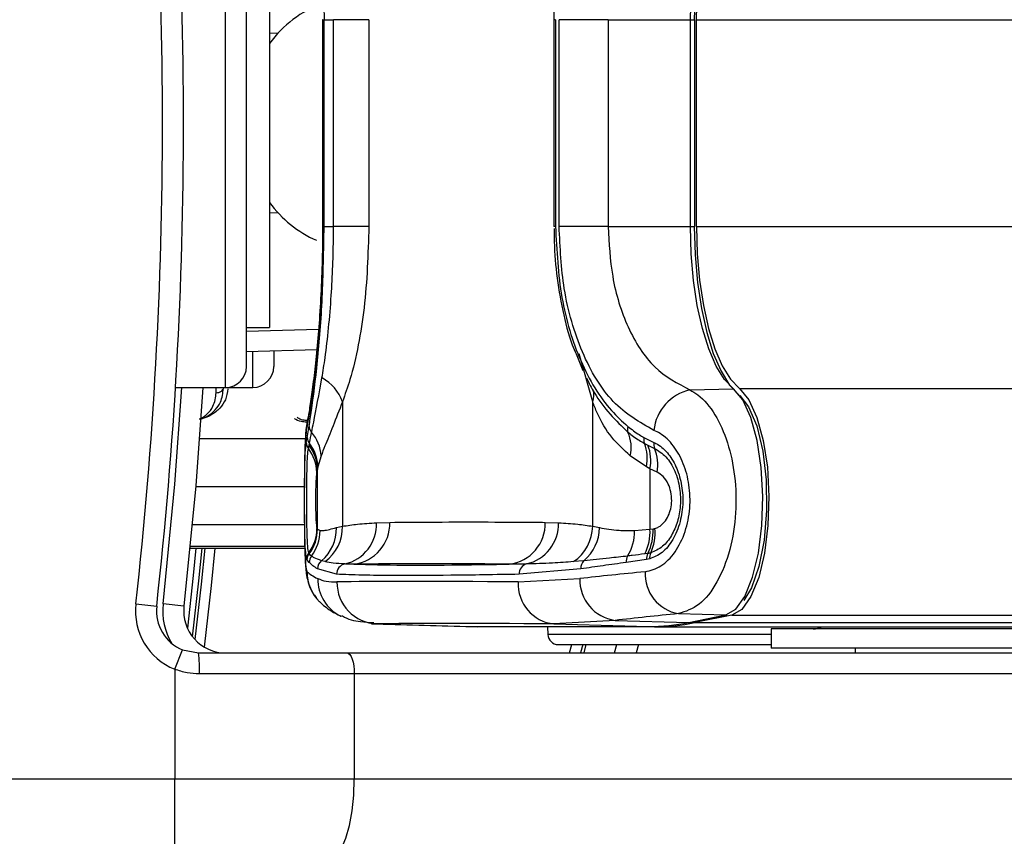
# Model space of a CAD drawing. Header units: millimetres. Extents: x 20 to 26059, y 28 to 17777.
# Tile 61 of 90: x 9233 to 9327, y 13196 to 13274. Entities that reach past the tile are written whole.
import ezdxf

# ---------------------------------------------------------------- set-up
doc = ezdxf.new("R2010")
doc.units = ezdxf.units.MM
doc.header["$LTSCALE"] = 2
doc.layers.add('COMPONENT_GEOMETRY', color=7, linetype='Continuous')
doc.styles.add('SLDTEXTSTYLE0', font='TXT', dxfattribs={"width": 0.75})
doc.dimstyles.new('SLDDIMSTYLE1', dxfattribs={"dimtxt": 150, "dimasz": 6.604, "dimexe": 0, "dimexo": 0.0625, "dimgap": 37.5, "dimtad": 0, "dimtih": 1, "dimtoh": 1, "dimdec": 1, "dimrnd": 1e-09, "dimzin": 12, "dimdsep": 46, "dimtxsty": 'SLDTEXTSTYLE0', "dimsah": 1, "dimcen": 0.09, "dimadec": 0, "dimazin": 3, "dimtfac": 1, "dimtdec": 1, "dimtofl": 0, "dimtmove": 0, "dimatfit": 3, "dimfxl": 1, "dimfrac": 2, "dimtolj": 1, "dimtzin": 12, "dimarcsym": 0})

# ---------------------------------------------------------------- blocks, each defined once
blk = doc.blocks.new('_D_5')
at = {"layer": 'COMPONENT_GEOMETRY', "color": 7}
for p, q in [((15999.75, 13261.892), (15999.75, 9034.099)), ((9102.267, 12954.879), (9102.267, 9034.099)), ((12195.488, 9256.49), (12149.785, 9256.49)), ((12149.785, 9256.49), (12149.785, 9018.365)), ((12906.53, 9256.49), (12952.233, 9256.49)), ((12952.233, 9256.49), (12952.233, 9018.365)), ((9102.267, 9040.449), (12032.225, 9040.449)), ((15999.75, 9040.449), (13069.792, 9040.449)), ((12149.785, 9018.365), (12195.488, 9018.365)), ((12952.233, 9018.365), (12906.53, 9018.365))]:
    blk.add_line(p, q, dxfattribs=at)
for points in [[(9102.267, 9040.449), (9108.871, 9039.433), (9108.871, 9041.465)], [(15999.75, 9040.449), (15993.146, 9041.465), (15993.146, 9039.433)]]:
    blk.add_solid(points, dxfattribs=at)
at = {"layer": 'COMPONENT_GEOMETRY', "color": 7, "char_height": 150, "attachment_point": 1, "style": 'SLDTEXTSTYLE0'}
for s, insert in [('11\'3.78"', (12195.488, 9211.725)), ('3448.7mm', (12058.717, 8987.298))]:
    blk.add_mtext(s, dxfattribs=dict(at, insert=insert))

msp = doc.modelspace()

# ---------------------------------------------------------------- linework, layer by layer
at = {"color": 8, "linetype": 'Continuous', "lineweight": 25}
for p, q in [((9252.86, 13239.232), (9252.86, 13289.632)), ((9262.151, 13274.28), (9262.107, 13274.28)), ((9297.143, 13274.28), (9297.551, 13274.28)), ((9297.726, 13274.28), (9367.423, 13274.28)), ((9257.06, 13272.99), (9257.895, 13273.012)), ((9257.895, 13255.852), (9257.06, 13255.874)), ((9262.151, 13254.585), (9262.107, 13254.585)), ((9297.143, 13254.585), (9297.551, 13254.585)), ((9297.726, 13254.585), (9367.423, 13254.585)), ((9254.86, 13244.609), (9261.718, 13244.788)), ((9255.46, 13239.232), (9255.46, 13242.647)), ((9287.837, 13237.871), (9286.542, 13242.449)), ((9251.971, 13238.723), (9251.971, 13239.232)), ((9301.817, 13239.132), (10823.706, 13239.132)), ((9250.372, 13234.356), (9260.466, 13234.356)), ((9250.015, 13229.781), (9260.367, 13229.781)), ((9249.697, 13226.171), (9260.374, 13226.171)), ((9249.483, 13223.917), (9260.408, 13223.917)), ((9260.403, 13224.061), (9249.497, 13224.061)), ((9301.097, 13217.535), (10824.458, 13217.535)), ((9267.297, 13216.699), (9266.974, 13216.722)), ((9304.843, 13215.68), (9283.556, 13215.68)), ((9285.636, 13213.932), (9285.85, 13214.732)), ((9286.884, 13214.732), (9286.672, 13213.932)), ((9287.011, 13213.932), (9287.223, 13214.732))]:
    msp.add_line(p, q, dxfattribs=at)
at = {"color": 7, "linetype": 'Continuous', "lineweight": 25}
for p, q in [((9254.86, 13241.232), (9254.86, 13287.632)), ((9257.06, 13283.932), (9257.06, 13244.932)), ((9262.106, 13274.28), (9262.106, 13254.585)), ((9262.151, 13274.28), (9262.151, 13254.585)), ((9262.249, 13254.585), (9262.249, 13274.28)), ((9262.249, 13274.28), (9263.142, 13274.28)), ((9266.517, 13274.28), (9263.142, 13274.28)), ((9263.142, 13254.585), (9263.142, 13274.28)), ((9266.517, 13274.28), (9266.517, 13254.585)), ((9284.146, 13274.28), (9284.146, 13254.585)), ((9284.294, 13274.28), (9284.146, 13274.28)), ((9284.294, 13274.28), (9284.294, 13254.585)), ((9284.636, 13254.585), (9284.636, 13274.28)), ((9289.318, 13274.28), (9284.636, 13274.28)), ((9289.318, 13274.28), (9297.143, 13274.28)), ((9289.318, 13274.28), (9289.318, 13254.585)), ((9297.143, 13254.585), (9297.143, 13274.28)), ((9297.551, 13254.585), (9297.551, 13274.28)), ((9297.726, 13254.585), (9297.726, 13274.28)), ((9262.094, 13254.585), (9262.093, 13253.733)), ((9262.249, 13254.585), (9263.142, 13254.585)), ((9266.517, 13254.585), (9263.142, 13254.585)), ((9284.294, 13254.585), (9284.146, 13254.585)), ((9289.318, 13254.585), (9284.636, 13254.585)), ((9289.318, 13254.585), (9297.143, 13254.585)), ((9254.86, 13244.932), (9257.06, 13244.932)), ((9261.551, 13242.807), (9254.86, 13242.631)), ((9257.46, 13242.7), (9257.46, 13241.234)), ((9286.246, 13242.43), (9286.899, 13240.847)), ((9248.101, 13239.232), (9252.86, 13239.232)), ((9252.86, 13239.232), (9255.46, 13239.232)), ((9297.102, 13239.005), (9301.238, 13239.116)), ((9263.994, 13237.871), (9263.994, 13226.001)), ((9287.837, 13226.001), (9287.837, 13237.871)), ((9260.556, 13233.99), (9260.644, 13234.464)), ((9292.72, 13234.464), (9293.663, 13233.99)), ((9260.755, 13233.422), (9260.814, 13233.725)), ((9260.814, 13233.725), (9260.848, 13233.905)), ((9292.76, 13233.905), (9293.091, 13233.725)), ((9293.091, 13233.725), (9293.722, 13233.422)), ((9261.973, 13232.725), (9261.661, 13231.669)), ((9292.961, 13231.669), (9291.421, 13232.724)), ((9261.621, 13231.477), (9261.551, 13231.148)), ((9261.661, 13231.669), (9261.621, 13231.477)), ((9261.621, 13225.718), (9261.621, 13231.477)), ((9293.293, 13231.477), (9292.961, 13231.669)), ((9293.293, 13231.477), (9293.293, 13225.718)), ((9293.974, 13231.148), (9293.293, 13231.477)), ((9261.573, 13225.789), (9261.59, 13225.757)), ((9261.59, 13225.757), (9261.621, 13225.718)), ((9261.621, 13225.718), (9261.868, 13225.585)), ((9263.417, 13225.871), (9263.994, 13226.001)), ((9267.239, 13226.334), (9268.51, 13226.377)), ((9283.321, 13226.377), (9284.592, 13226.334)), ((9287.837, 13226.001), (9288.489, 13225.871)), ((9291.829, 13225.585), (9293.293, 13225.718)), ((9293.293, 13225.718), (9293.586, 13225.757)), ((9249.483, 13223.916), (9260.408, 13223.916)), ((9260.62, 13222.824), (9260.592, 13222.883)), ((9260.843, 13222.556), (9260.62, 13222.824)), ((9260.814, 13223.411), (9260.788, 13223.464)), ((9260.844, 13223.37), (9260.814, 13223.411)), ((9262.34, 13222.637), (9262.012, 13222.725)), ((9286.996, 13222.725), (9286.022, 13222.637)), ((9292.96, 13222.824), (9291.027, 13222.556)), ((9293.084, 13223.411), (9292.788, 13223.37)), ((9293.265, 13222.885), (9292.96, 13222.824)), ((9263.442, 13221.428), (9261.621, 13221.939)), ((9286.708, 13221.939), (9280.83, 13221.428)), ((9280.752, 13220.698), (9286.614, 13221.023)), ((9244.315, 13218.596), (9246.303, 13218.375)), ((9248.903, 13218.375), (9246.915, 13218.596)), ((9263.933, 13217.391), (9263.837, 13217.437)), ((9296.017, 13217.676), (9300.519, 13217.551)), ((9297.001, 13216.838), (9300.519, 13217.551)), ((9297.12, 13216.848), (9300.639, 13217.561)), ((9301.097, 13217.535), (9297.579, 13216.822)), ((9266.767, 13216.707), (9275.766, 13216.456)), ((9267.297, 13216.699), (9276.297, 13216.448)), ((9276.297, 13216.448), (9293.149, 13216.448)), ((9276.297, 13216.448), (9276.312, 13216.448)), ((9276.312, 13216.448), (9293.164, 13216.448)), ((9293.727, 13216.432), (9276.875, 13216.432)), ((9283.517, 13216.432), (9283.556, 13215.68)), ((9289.962, 13217.034), (9284.149, 13216.699)), ((9284.149, 13216.699), (9293.149, 13216.448)), ((9289.962, 13217.034), (9297.001, 13216.838)), ((9293.149, 13216.448), (9293.164, 13216.448)), ((9293.727, 13216.432), (9687.609, 13216.432)), ((9297.579, 13216.822), (10550.016, 13216.822)), ((9304.843, 13216.232), (9304.843, 13214.382)), ((9340.574, 13216.232), (9304.843, 13216.232)), ((9284.555, 13214.732), (9304.843, 13214.732)), ((9287.011, 13213.932), (9287.223, 13214.732)), ((9289.912, 13213.932), (9290.121, 13214.732)), ((9292.187, 13214.732), (9291.98, 13213.932)), ((9340.574, 13214.382), (9304.843, 13214.382)), ((9312.843, 13214.382), (9312.843, 13213.932)), ((9312.843, 13214.382), (9312.843, 13213.932)), ((9248.027, 13212.371), (9248.777, 13214.224)), ((9248.777, 13214.224), (9250.278, 13213.932)), ((9250.278, 13213.932), (9264.444, 13213.932)), ((9264.444, 13213.932), (9349.26, 13213.932)), ((9248.027, 13212.371), (9248.027, 13201.932)), ((9265.128, 13211.932), (9250.372, 13211.932)), ((9265.128, 13211.932), (9265.128, 13201.932)), ((9349.944, 13211.932), (9265.128, 13211.932)), ((9228.211, 13201.932), (9248.027, 13201.932)), ((9248.027, 13193.932), (9248.027, 13201.932)), ((9248.027, 13201.932), (9265.128, 13201.932)), ((9265.128, 13201.932), (9349.944, 13201.932))]:
    msp.add_line(p, q, dxfattribs=at)
at = {"color": 7, "linetype": 'Continuous', "lineweight": 25, "flags": 128}
for points in [[(9301.762, 13290.327), (9300.88, 13289.412), (9300.061, 13288.092), (9299.327, 13286.404), (9298.698, 13284.392), (9298.19, 13282.11), (9297.818, 13279.619), (9297.59, 13276.985), (9297.514, 13274.28)], [(9297.143, 13274.28), (9297.217, 13276.888), (9297.436, 13279.426), (9297.795, 13281.827), (9298.284, 13284.027), (9298.891, 13285.966), (9299.598, 13287.593), (9300.387, 13288.865), (9301.238, 13289.748)], [(9297.726, 13274.28), (9297.8, 13276.885), (9298.019, 13279.421), (9298.378, 13281.819), (9298.867, 13284.017), (9299.472, 13285.954), (9300.179, 13287.58), (9300.967, 13288.851), (9301.817, 13289.732)], [(9301.238, 13239.116), (9300.387, 13239.999), (9299.598, 13241.271), (9298.891, 13242.898), (9298.284, 13244.838), (9297.795, 13247.037), (9297.436, 13249.438), (9297.217, 13251.977), (9297.143, 13254.585)], [(9297.514, 13254.585), (9297.59, 13251.879), (9297.818, 13249.245), (9298.19, 13246.754), (9298.698, 13244.473), (9299.327, 13242.461), (9300.061, 13240.772), (9300.88, 13239.453), (9301.762, 13238.537)], [(9297.726, 13254.585), (9297.8, 13251.979), (9298.019, 13249.443), (9298.378, 13247.045), (9298.867, 13244.847), (9299.472, 13242.91), (9300.179, 13241.284), (9300.967, 13240.013), (9301.817, 13239.132)], [(9250.696, 13239.232), (9250.021, 13229.858), (9248.903, 13218.375)], [(9300.519, 13217.551), (9301.466, 13218.1), (9302.334, 13219.324), (9303.068, 13221.144), (9303.618, 13223.442), (9303.951, 13226.069), (9304.044, 13228.854), (9303.891, 13231.616), (9303.502, 13234.177), (9302.902, 13236.37), (9302.131, 13238.053), (9301.238, 13239.116)], [(9301.817, 13239.132), (9302.711, 13238.067), (9303.484, 13236.381), (9304.084, 13234.185), (9304.474, 13231.621), (9304.627, 13228.854), (9304.534, 13226.065), (9304.201, 13223.435), (9303.65, 13221.133), (9302.915, 13219.311), (9302.046, 13218.085), (9301.097, 13217.535)], [(9301.865, 13238.452), (9302.685, 13237.397), (9303.463, 13235.56), (9304.035, 13233.171), (9304.356, 13230.415), (9304.4, 13227.51), (9304.165, 13224.683), (9303.668, 13222.157), (9302.949, 13220.128), (9302.223, 13218.937)], [(9250.876, 13223.916), (9250.531, 13220.473), (9249.949, 13215.209)], [(9300.519, 13217.551), (9300.631, 13217.56), (9300.639, 13217.561)], [(9275.766, 13216.456), (9275.815, 13216.454), (9276.297, 13216.448)], [(9276.055, 13216.45), (9276.393, 13216.438), (9276.875, 13216.432)], [(9297.001, 13216.838), (9297.113, 13216.847), (9297.12, 13216.848)], [(9264.444, 13213.932), (9264.577, 13213.894), (9264.705, 13213.78), (9264.824, 13213.595), (9264.927, 13213.346), (9265.012, 13213.043), (9265.076, 13212.697), (9265.115, 13212.322), (9265.128, 13211.932)], [(9262.392, 13193.932), (9262.925, 13194.086), (9263.439, 13194.541), (9263.912, 13195.28), (9264.326, 13196.275), (9264.667, 13197.488), (9264.919, 13198.871), (9265.075, 13200.371), (9265.128, 13201.932)]]:
    msp.add_lwpolyline(points, dxfattribs=at)
at = {"color": 8, "linetype": 'Continuous', "lineweight": 25, "flags": 128}
for points in [[(9246.915, 13218.596), (9248.028, 13230.024), (9248.693, 13239.232)], [(9260.639, 13235.98), (9260.614, 13235.852), (9260.555, 13235.143)], [(9250.039, 13223.916), (9249.781, 13221.315), (9249.235, 13216.282)], [(9249.729, 13215.466), (9250.315, 13220.793), (9250.627, 13223.916)], [(9250.868, 13214.474), (9251.525, 13220.369), (9251.88, 13223.916)]]:
    msp.add_lwpolyline(points, dxfattribs=at)
at = {"color": 7, "linetype": 'Continuous', "lineweight": 25}
for centre, radius, start, end in [((8832.86, 13264.432), 414, 353.64351, 6.35649), ((8832.86, 13264.432), 416, 353.64351, 6.35649), ((9265.824, 13265.703), 10.799, 110.24559, 144.24759), ((9265.861, 13263.201), 10.852, 215.8087, 246.45018), ((9252.86, 13241.232), 2, 270, 0), ((9255.46, 13241.232), 2, 270, 0), ((9260.08, 13236.477), 4.156, 19.60535, 61.68799), ((9298.07, 13234.685), 4.427, 102.62783, 174.05747), ((9261.702, 13235.564), 0.88, 182.71654, 223.10513), ((9258.179, 13232.481), 3.802, 3.67687, 40.75598), ((9291.984, 13235.266), 0.844, 162.33806, 201.08196), ((9287.945, 13233.505), 3.563, 347.33467, 24.14342), ((9261.512, 13234.006), 0.956, 180.95574, 217.68101), ((9261.575, 13234.487), 0.931, 181.45924, 218.72588), ((9293.659, 13234.249), 0.963, 167.16351, 200.97791), ((9294.666, 13233.808), 1.019, 169.66592, 202.22909), ((9257.708, 13231.079), 3.844, 1.0211, 37.55288), ((9257.835, 13231.387), 3.786, 1.35497, 38.12973), ((9257.875, 13231.558), 3.788, 1.6769, 38.28278), ((9289.149, 13232.452), 3.892, 348.38158, 21.91019), ((9289.423, 13232.262), 3.949, 348.53284, 21.75053), ((9289.947, 13231.852), 4.089, 350.08551, 22.58151), ((9257.613, 13225.831), 3.96, 323.2992, 359.40219), ((9257.588, 13225.779), 4.001, 323.71628, 359.69408), ((9257.618, 13225.74), 4.002, 323.69598, 359.68019), ((9257.84, 13225.593), 4.028, 322.87757, 359.8906), ((9259.437, 13225.762), 3.982, 310.29491, 1.56228), ((9260.048, 13225.853), 3.949, 305.47828, 2.14693), ((9263.334, 13226.212), 3.908, 283.336, 1.79548), ((9264.608, 13226.266), 3.904, 277.05991, 1.62478), ((9279.408, 13226.277), 3.915, 277.06818, 1.46145), ((9280.615, 13226.28), 3.977, 283.30357, 0.78386), ((9283.672, 13226.077), 4.166, 304.33935, 358.96004), ((9284.266, 13225.948), 4.223, 310.26035, 358.95297), ((9287.344, 13225.512), 4.486, 328.41073, 0.93672), ((9288.779, 13225.46), 4.522, 332.47517, 3.26788), ((9289.064, 13225.498), 4.53, 332.56478, 3.28415), ((9289.424, 13225.336), 4.359, 334.59031, 5.98932), ((9261.58, 13222.873), 0.988, 143.23482, 179.41993), ((9261.619, 13222.819), 1, 143.68406, 179.69217), ((9261.845, 13222.549), 1.002, 142.29218, 179.59421), ((9262.631, 13221.928), 1.01, 127.82353, 179.37243), ((9287.734, 13222.009), 1.029, 135.87423, 183.88558), ((9292.139, 13222.622), 1.114, 151.00192, 183.39732), ((9294.09, 13222.892), 1.132, 152.74853, 183.462), ((9294.347, 13223.003), 1.088, 154.84587, 186.25963), ((9264.439, 13221.433), 0.997, 101.80461, 180.27681), ((9281.798, 13221.478), 0.969, 106.04361, 182.93099), ((9264.612, 13221.649), 3.979, 179.76867, 225.55817), ((9290.513, 13220.896), 3.901, 178.13636, 261.88777), ((9296.686, 13221.485), 3.868, 177.34113, 260.04689), ((9267.441, 13220.665), 3.968, 179.51924, 267.92775), ((9284.525, 13220.461), 3.781, 176.40853, 264.29241), ((9250.278, 13217.932), 6, 173.64351, 247.95834), ((9250.278, 13217.932), 4, 173.64351, 247.95834), ((9252.878, 13217.932), 4, 173.64351, 270), ((9293.135, 13235.814), 19.365, 270.04064, 281.51413), ((9293.713, 13235.799), 19.367, 270.04064, 281.51413), ((9308.843, 13218.232), 2, 270, 295.84193), ((9284.555, 13215.732), 1, 183, 270), ((9239.643, 13212.431), 10.741, 357.33767, 8.03389)]:
    msp.add_arc(centre, radius, start, end, dxfattribs=at)
at = {"color": 8, "linetype": 'Continuous', "lineweight": 25}
for centre, radius, start, end in [((9285.612, 13238.569), 2.331, 342.58052, 8.97565), ((9265.6, 13220.98), 3.957, 179.38548, 243.55106), ((9252.878, 13217.932), 6, 173.64351, 210.94155)]:
    msp.add_arc(centre, radius, start, end, dxfattribs=at)
at = {"color": 7, "linetype": 'Continuous', "lineweight": 25}
for centre, major_axis, ratio, start_param, end_param in [((9422.142, 13214.518), (161.799, -7.72), 0.055046, 3.20426, 3.271131), ((9422.142, 13214.518), (161.8, -0.08), 0.072843, 2.496887, 2.563757), ((9422.142, 13216.616), (161.8, -3.879), 0.008809, 2.634082, 2.944743), ((9422.14, 13210.529), (157.8, -0.08), 0.07469, 2.496889, 2.563759), ((9422.043, 13212.617), (157.8, -3.879), 0.009032, 2.634093, 2.944754)]:
    msp.add_ellipse(centre, major_axis=major_axis, ratio=ratio, start_param=start_param, end_param=end_param, dxfattribs=at)
for points, knots in [([(9260.823, 13293.342), (9260.898, 13292.86), (9261.144, 13291.278), (9261.634, 13287.345), (9262.141, 13281.189), (9262.213, 13276.581), (9262.249, 13274.28)], [0, 0, 0, 0, 0.129083, 0.424338, 0.712561, 1, 1, 1, 1]), ([(9286.352, 13286.681), (9286.176, 13286.267), (9285.575, 13284.855), (9284.891, 13282.093), (9284.318, 13278.531), (9284.147, 13275.87), (9284.149, 13274.448), (9284.15, 13274.25)], [0, 0, 0, 0, 0.117044, 0.399431, 0.67868, 0.955415, 1, 1, 1, 1]), ([(9262.151, 13254.585), (9262.116, 13252.36), (9262.047, 13247.899), (9261.563, 13242.008), (9260.976, 13237.363), (9260.697, 13235.889), (9260.555, 13235.143)], [0, 0, 0, 0, 0.246039, 0.493344, 0.74369, 1, 1, 1, 1]), ([(9262.093, 13253.733), (9262.094, 13253.381), (9262.095, 13251.888), (9262.007, 13249.288), (9261.835, 13246.084), (9261.598, 13243.146), (9261.328, 13240.586), (9261.051, 13238.448), (9260.821, 13236.951), (9260.675, 13236.149), (9260.642, 13235.998), (9260.638, 13235.979)], [0, 0, 0, 0, 0.0415897, 0.1765045, 0.312002, 0.4475673, 0.5844381, 0.7219281, 0.8604532, 0.9826968, 1, 1, 1, 1]), ([(9260.823, 13235.523), (9260.898, 13236.004), (9261.144, 13237.586), (9261.634, 13241.519), (9262.141, 13247.675), (9262.213, 13252.284), (9262.249, 13254.585)], [0, 0, 0, 0, 0.129083, 0.424338, 0.712561, 1, 1, 1, 1]), ([(9262.05, 13240.135), (9262.151, 13240.768), (9262.519, 13243.075), (9262.967, 13247.632), (9263.136, 13252.061), (9263.142, 13254.284), (9263.142, 13254.585)], [0, 0, 0, 0, 0.159037, 0.579884, 0.943274, 1, 1, 1, 1]), ([(9266.517, 13254.585), (9266.432, 13251.947), (9266.306, 13248.004), (9265.53, 13243.204), (9264.827, 13240.169), (9264.243, 13238.557), (9263.994, 13237.871)], [0, 0, 0, 0, 0.419372, 0.626845, 0.841167, 1, 1, 1, 1]), ([(9284.157, 13254.387), (9284.156, 13254.113), (9284.154, 13252.673), (9284.359, 13250.012), (9284.942, 13246.551), (9285.587, 13243.973), (9286.126, 13242.711), (9286.246, 13242.43)], [0, 0, 0, 0, 0.064396, 0.339046, 0.627603, 0.917108, 1, 1, 1, 1]), ([(9284.294, 13254.585), (9284.413, 13252.284), (9284.651, 13247.675), (9286.556, 13241.518), (9288.906, 13237.586), (9290.649, 13236.003), (9291.179, 13235.522)], [0, 0, 0, 0, 0.287424, 0.575721, 0.870977, 1, 1, 1, 1]), ([(9293.666, 13235.143), (9292.315, 13235.915), (9289.621, 13237.454), (9286.714, 13242.342), (9284.94, 13248.28), (9284.733, 13252.572), (9284.636, 13254.585)], [0, 0, 0, 0, 0.263204, 0.524727, 0.777185, 1, 1, 1, 1]), ([(9289.318, 13254.585), (9289.4, 13252.971), (9289.575, 13249.532), (9291.088, 13244.77), (9293.592, 13240.846), (9295.929, 13239.62), (9297.102, 13239.005)], [0, 0, 0, 0, 0.223488, 0.476086, 0.737075, 1, 1, 1, 1]), ([(9261.059, 13234.963), (9261.124, 13235.275), (9261.393, 13236.582), (9261.766, 13238.6), (9262.05, 13240.135)], [0, 0, 0, 0, 0.238761, 1, 1, 1, 1]), ([(9287.247, 13240.135), (9287.485, 13239.661), (9288.554, 13237.531), (9290.041, 13236.086), (9291.196, 13234.963)], [0, 0, 0, 0, 0.222458, 1, 1, 1, 1]), ([(9250.369, 13236.208), (9250.403, 13236.213), (9250.698, 13236.258), (9251.266, 13236.548), (9251.932, 13237.087), (9252.517, 13237.969), (9252.606, 13238.696), (9252.661, 13239.137)], [0, 0, 0, 0, 0.019593, 0.174111, 0.402339, 0.637038, 1, 1, 1, 1]), ([(9251.971, 13238.723), (9252.062, 13238.73), (9252.246, 13238.745), (9252.478, 13238.86), (9252.615, 13239.001), (9252.649, 13239.1), (9252.661, 13239.137)], [0, 0, 0, 0, 0.279636, 0.559272, 0.838908, 1, 1, 1, 1]), ([(9297.102, 13239.005), (9297.357, 13238.857), (9298.214, 13238.358), (9299.529, 13236.793), (9300.753, 13234.071), (9301.453, 13230.794), (9301.551, 13227.212), (9300.977, 13223.629), (9299.743, 13220.546), (9298.008, 13218.311), (9296.68, 13217.887), (9296.017, 13217.676)], [0, 0, 0, 0, 0.049826, 0.167561, 0.280578, 0.391781, 0.505299, 0.624319, 0.748663, 0.874604, 1, 1, 1, 1]), ([(9263.994, 13237.871), (9263.69, 13237.069), (9263.073, 13235.441), (9262.385, 13233.838), (9262.085, 13233.027), (9261.973, 13232.725)], [0, 0, 0, 0, 0.379006, 0.768783, 1, 1, 1, 1]), ([(9291.421, 13232.724), (9290.805, 13233.279), (9289.558, 13234.404), (9288.471, 13236.24), (9287.974, 13237.518), (9287.837, 13237.871)], [0, 0, 0, 0, 0.413547, 0.837804, 1, 1, 1, 1]), ([(9259.384, 13236.28), (9259.599, 13236.172), (9259.969, 13235.988), (9260.41, 13235.965), (9260.594, 13235.955)], [0, 0, 0, 0, 0.582959, 1, 1, 1, 1]), ([(9260.643, 13235.971), (9260.629, 13235.91), (9260.547, 13235.562), (9260.49, 13234.892), (9260.413, 13233.691), (9260.381, 13231.9), (9260.366, 13230.171), (9260.366, 13229.032), (9260.366, 13228.618)], [0, 0, 0, 0, 0.028997, 0.165908, 0.42672, 0.643868, 0.870704, 1, 1, 1, 1]), ([(9260.555, 13235.143), (9260.518, 13234.868), (9260.443, 13234.319), (9260.391, 13232.584), (9260.368, 13230.431), (9260.364, 13228.112), (9260.372, 13225.916), (9260.4, 13224.005), (9260.46, 13222.539), (9260.543, 13221.822), (9260.612, 13221.702), (9260.633, 13221.665)], [0, 0, 0, 0, 0.126223, 0.251631, 0.371826, 0.485006, 0.594424, 0.705157, 0.821324, 0.944386, 1, 1, 1, 1]), ([(9260.644, 13234.464), (9260.684, 13234.692), (9260.74, 13235.012), (9260.804, 13235.409), (9260.823, 13235.523)], [0, 0, 0, 0, 0.7140898, 1, 1, 1, 1]), ([(9260.848, 13233.905), (9260.892, 13234.129), (9260.955, 13234.451), (9261.035, 13234.844), (9261.059, 13234.963)], [0, 0, 0, 0, 0.696657, 1, 1, 1, 1]), ([(9291.179, 13235.522), (9291.538, 13235.246), (9292.04, 13234.86), (9292.569, 13234.552), (9292.72, 13234.464)], [0, 0, 0, 0, 0.714143, 1, 1, 1, 1]), ([(9291.196, 13234.963), (9291.55, 13234.695), (9292.057, 13234.312), (9292.596, 13233.999), (9292.76, 13233.905)], [0, 0, 0, 0, 0.6966683, 1, 1, 1, 1]), ([(9292.822, 13221.665), (9293.337, 13221.795), (9294.364, 13222.056), (9295.724, 13223.452), (9296.704, 13225.4), (9297.164, 13227.681), (9297.085, 13229.966), (9296.526, 13232.047), (9295.557, 13233.764), (9294.53, 13234.74), (9293.865, 13235.05), (9293.666, 13235.143)], [0, 0, 0, 0, 0.128283, 0.255896, 0.379754, 0.496488, 0.607307, 0.716724, 0.829647, 0.949094, 1, 1, 1, 1]), ([(9260.592, 13222.883), (9260.557, 13223.05), (9260.489, 13223.385), (9260.428, 13224.646), (9260.395, 13226.333), (9260.385, 13228.246), (9260.391, 13230.1), (9260.413, 13231.751), (9260.458, 13233.092), (9260.512, 13233.744), (9260.55, 13233.958), (9260.556, 13233.99)], [0, 0, 0, 0, 0.128772, 0.257506, 0.386957, 0.507462, 0.621373, 0.734927, 0.852016, 0.977201, 1, 1, 1, 1]), ([(9293.663, 13233.99), (9293.729, 13233.959), (9294.182, 13233.747), (9294.961, 13233.099), (9295.807, 13231.761), (9296.331, 13230.11), (9296.487, 13228.263), (9296.217, 13226.35), (9295.508, 13224.66), (9294.474, 13223.39), (9293.668, 13223.053), (9293.265, 13222.885)], [0, 0, 0, 0, 0.021466, 0.146972, 0.265052, 0.37829, 0.491889, 0.612335, 0.742127, 0.871039, 1, 1, 1, 1]), ([(9260.788, 13223.464), (9260.754, 13223.632), (9260.687, 13223.969), (9260.63, 13225.239), (9260.602, 13226.855), (9260.595, 13228.575), (9260.603, 13230.201), (9260.628, 13231.622), (9260.673, 13232.804), (9260.727, 13233.21), (9260.755, 13233.422)], [0, 0, 0, 0, 0.14005, 0.280395, 0.409802, 0.528506, 0.640305, 0.752924, 0.870839, 1, 1, 1, 1]), ([(9293.722, 13233.422), (9294.095, 13233.193), (9294.841, 13232.735), (9295.697, 13231.349), (9296.174, 13229.686), (9296.24, 13227.978), (9295.95, 13226.402), (9295.357, 13225.052), (9294.478, 13223.944), (9293.751, 13223.633), (9293.361, 13223.466)], [0, 0, 0, 0, 0.136771, 0.2738047, 0.4000895, 0.5164073, 0.628045, 0.7408361, 0.8609888, 1, 1, 1, 1]), ([(9261.551, 13231.148), (9261.542, 13231.1), (9261.516, 13230.958), (9261.482, 13230.555), (9261.454, 13229.922), (9261.438, 13229.195), (9261.433, 13228.364), (9261.442, 13227.505), (9261.468, 13226.695), (9261.51, 13226.057), (9261.552, 13225.878), (9261.573, 13225.789)], [0, 0, 0, 0, 0.061845, 0.1849, 0.290127, 0.388407, 0.48934, 0.604425, 0.718225, 0.859767, 1, 1, 1, 1]), ([(9293.759, 13225.791), (9293.879, 13225.833), (9294.196, 13225.945), (9294.65, 13226.336), (9295.045, 13226.952), (9295.291, 13227.663), (9295.39, 13228.462), (9295.309, 13229.3), (9295.029, 13230.115), (9294.572, 13230.791), (9294.173, 13231.029), (9293.974, 13231.148)], [0, 0, 0, 0, 0.077485, 0.206091, 0.317362, 0.415605, 0.514532, 0.624244, 0.732937, 0.867116, 1, 1, 1, 1]), ([(9260.366, 13228.618), (9260.366, 13228.341), (9260.364, 13227.381), (9260.374, 13225.754), (9260.398, 13223.946), (9260.465, 13222.388), (9260.523, 13221.483), (9260.773, 13220.476), (9261.055, 13219.748), (9261.388, 13219.361), (9261.514, 13219.215)], [0, 0, 0, 0, 0.068059, 0.235677, 0.407008, 0.586834, 0.791974, 0.871668, 0.951777, 1, 1, 1, 1]), ([(9261.868, 13225.585), (9261.982, 13225.585), (9262.325, 13225.584), (9262.979, 13225.756), (9263.417, 13225.871)], [0, 0, 0, 0, 0.331963, 1, 1, 1, 1]), ([(9263.994, 13226.001), (9264.472, 13226.076), (9265.552, 13226.244), (9266.635, 13226.302), (9267.239, 13226.334)], [0, 0, 0, 0, 0.441401, 1, 1, 1, 1]), ([(9268.51, 13226.377), (9269.76, 13226.387), (9272.674, 13226.411), (9277.252, 13226.417), (9280.939, 13226.399), (9282.962, 13226.38), (9283.321, 13226.377)], [0, 0, 0, 0, 0.2531884, 0.5902421, 0.9272961, 1, 1, 1, 1]), ([(9284.592, 13226.334), (9285.196, 13226.302), (9286.279, 13226.244), (9287.36, 13226.076), (9287.837, 13226.001)], [0, 0, 0, 0, 0.558599, 1, 1, 1, 1]), ([(9288.489, 13225.871), (9289.076, 13225.768), (9290.057, 13225.595), (9291.322, 13225.588), (9291.829, 13225.585)], [0, 0, 0, 0, 0.598892, 1, 1, 1, 1]), ([(9293.586, 13225.757), (9293.615, 13225.762), (9293.673, 13225.77), (9293.731, 13225.784), (9293.759, 13225.791)], [0, 0, 0, 0, 0.503349, 1, 1, 1, 1]), ([(9261.052, 13223.162), (9260.996, 13223.209), (9260.919, 13223.275), (9260.86, 13223.35), (9260.844, 13223.37)], [0, 0, 0, 0, 0.722931, 1, 1, 1, 1]), ([(9262.012, 13222.725), (9261.757, 13222.811), (9261.374, 13222.94), (9261.133, 13223.106), (9261.052, 13223.162)], [0, 0, 0, 0, 0.665988, 1, 1, 1, 1]), ([(9291.165, 13223.162), (9290.579, 13223.096), (9289.127, 13222.931), (9287.792, 13222.802), (9286.996, 13222.725)], [0, 0, 0, 0, 0.403381, 1, 1, 1, 1]), ([(9292.788, 13223.37), (9292.393, 13223.317), (9291.845, 13223.244), (9291.313, 13223.18), (9291.165, 13223.162)], [0, 0, 0, 0, 0.722931, 1, 1, 1, 1]), ([(9293.361, 13223.466), (9293.315, 13223.455), (9293.223, 13223.432), (9293.13, 13223.418), (9293.084, 13223.411)], [0, 0, 0, 0, 0.502419, 1, 1, 1, 1]), ([(9261.621, 13221.939), (9261.469, 13222.041), (9261.165, 13222.245), (9260.95, 13222.452), (9260.843, 13222.556)], [0, 0, 0, 0, 0.499862, 1, 1, 1, 1]), ([(9264.235, 13222.409), (9263.852, 13222.429), (9263.17, 13222.463), (9262.593, 13222.584), (9262.34, 13222.637)], [0, 0, 0, 0, 0.562494, 1, 1, 1, 1]), ([(9265.087, 13222.392), (9264.927, 13222.396), (9264.635, 13222.403), (9264.359, 13222.407), (9264.235, 13222.409)], [0, 0, 0, 0, 0.550084, 1, 1, 1, 1]), ([(9279.89, 13222.392), (9279.531, 13222.395), (9277.509, 13222.414), (9273.824, 13222.432), (9269.249, 13222.427), (9266.337, 13222.402), (9265.087, 13222.392)], [0, 0, 0, 0, 0.072703, 0.409757, 0.746813, 1, 1, 1, 1]), ([(9265.087, 13222.392), (9266.552, 13222.355), (9269.215, 13222.287), (9274.481, 13222.307), (9278.268, 13222.366), (9279.89, 13222.392)], [0, 0, 0, 0, 0.411197, 0.74781, 1, 1, 1, 1]), ([(9281.53, 13222.409), (9281.226, 13222.407), (9280.672, 13222.402), (9280.132, 13222.395), (9279.89, 13222.392)], [0, 0, 0, 0, 0.550084, 1, 1, 1, 1]), ([(9286.022, 13222.637), (9285.346, 13222.584), (9283.8, 13222.463), (9282.348, 13222.429), (9281.53, 13222.409)], [0, 0, 0, 0, 0.437506, 1, 1, 1, 1]), ([(9291.027, 13222.556), (9290.289, 13222.452), (9288.812, 13222.245), (9287.409, 13222.041), (9286.708, 13221.939)], [0, 0, 0, 0, 0.499862, 1, 1, 1, 1]), ([(9261.643, 13221.023), (9261.898, 13220.923), (9262.41, 13220.723), (9263.118, 13220.706), (9263.473, 13220.698)], [0, 0, 0, 0, 0.499433, 1, 1, 1, 1]), ([(9280.83, 13221.428), (9278.574, 13221.389), (9274.063, 13221.311), (9269.286, 13221.299), (9265.733, 13221.337), (9264.207, 13221.398), (9263.442, 13221.428)], [0, 0, 0, 0, 0.287942, 0.575885, 0.787474, 1, 1, 1, 1]), ([(9261.812, 13218.822), (9261.988, 13218.661), (9262.545, 13218.155), (9263.203, 13217.761), (9263.707, 13217.504), (9263.845, 13217.434)], [0, 0, 0, 0, 0.25234, 0.79638, 1, 1, 1, 1]), ([(9263.961, 13217.493), (9263.97, 13217.486), (9264.52, 13217.128), (9265.585, 13216.896), (9266.564, 13216.843), (9266.983, 13216.821)], [0, 0, 0, 0, 0.010141, 0.576848, 1, 1, 1, 1]), ([(9250.372, 13211.932), (9249.978, 13211.95), (9249.177, 13211.987), (9248.414, 13212.241), (9248.027, 13212.371)], [0, 0, 0, 0, 0.491259, 1, 1, 1, 1])]:
    msp.add_open_spline(points, degree=3, knots=knots, dxfattribs=at)
at = {"color": 8, "linetype": 'Continuous', "lineweight": 25}
for points, knots in [([(9253.081, 13239.107), (9253.033, 13238.749), (9252.943, 13238.083), (9252.351, 13237.234), (9251.602, 13236.632), (9250.886, 13236.294), (9250.472, 13236.237), (9250.371, 13236.223)], [0, 0, 0, 0, 0.2825129, 0.5246554, 0.7685681, 0.9435131, 1, 1, 1, 1]), ([(9250.373, 13236.249), (9250.441, 13236.274), (9250.73, 13236.376), (9251.212, 13236.769), (9251.819, 13237.541), (9251.914, 13238.282), (9251.971, 13238.723)], [0, 0, 0, 0, 0.056154, 0.237467, 0.545947, 1, 1, 1, 1]), ([(9259.675, 13236.402), (9259.728, 13236.363), (9259.898, 13236.239), (9260.263, 13236.12), (9260.575, 13236.103), (9260.712, 13236.096)], [0, 0, 0, 0, 0.204755, 0.650577, 1, 1, 1, 1])]:
    msp.add_open_spline(points, degree=3, knots=knots, dxfattribs=at)

# ---------------------------------------------------------------- dimensions: what is measured, and where the dimension line sits
at = {"layer": 'COMPONENT_GEOMETRY', "color": 7}
dim = msp.add_linear_dim(base=(15999.75, 9040.449), p1=(9102.267, 12957.419), p2=(15999.75, 13264.432), dimstyle='SLDDIMSTYLE1', dxfattribs=at)
dim.commit()
dim.dimension.update_dxf_attribs({"geometry": '_D_5', "text_midpoint": (12551.009, 9040.449), "dimtype": 160})

doc.saveas('drawing.dxf')
